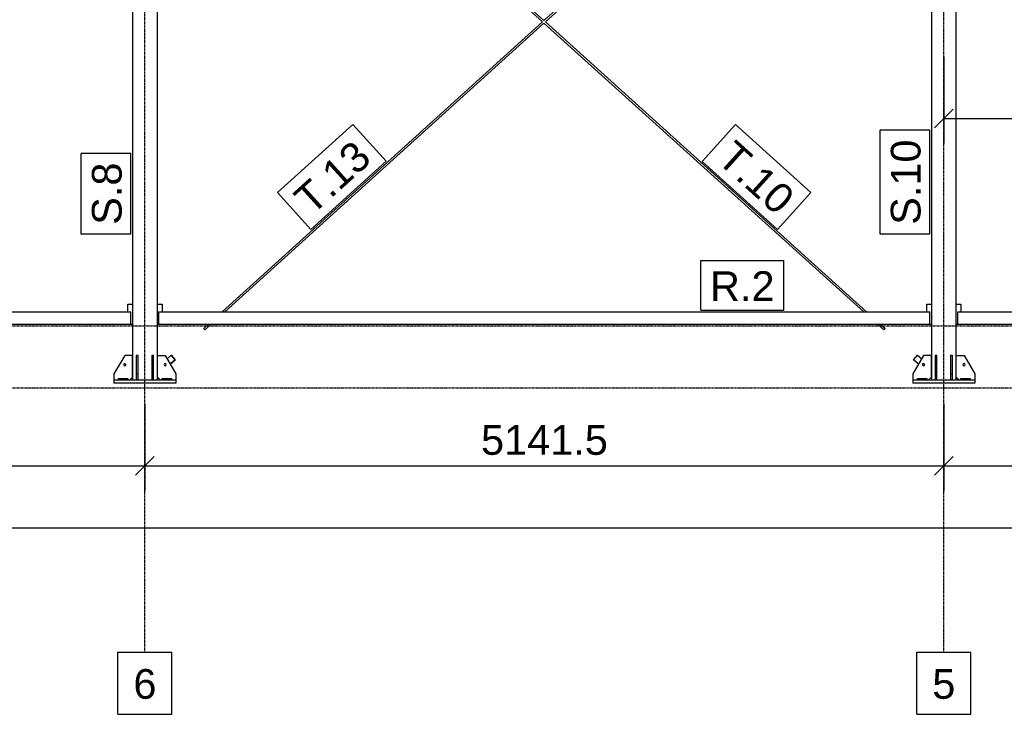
# Model space of a CAD drawing. Header units: millimetres. Extents: x 0 to 75000, y 0 to 29700.
# Tile 14 of 30: x 41654 to 47991, y 7119 to 11589. Entities that reach past the tile are written whole.
import ezdxf

# ---------------------------------------------------------------- set-up
doc = ezdxf.new("R2010")
doc.units = ezdxf.units.MM
doc.linetypes.add('DXK_LINE_DOT3', pattern=[5.9187, 2.979, -0.9799, 0.9799, -0.9799])
for name, color, linetype in [('TS_INNE_OBIEKTY', 7, 'Continuous'), ('TS_LINIE_WIDOCZNE', 7, 'Continuous'), ('TS_OPISY', 7, 'Continuous'), ('TS_OPISY_LINIE', 7, 'Continuous'), ('TS_OPISY_RAMKA', 7, 'Continuous'), ('TS_WYMIARY', 7, 'Continuous'), ('TS_WYMIARY_TEKST', 7, 'Continuous')]:
    doc.layers.add(name, color=color, linetype=linetype)
doc.styles.add('Arial', font='ARIAL.TTF', dxfattribs={"height": 0.2})

# ---------------------------------------------------------------- blocks, each defined once
blk = doc.blocks.new('Part-305655500-2163 - 1303')
at = {"layer": 'TS_LINIE_WIDOCZNE', "color": 1, "linetype": 'Continuous'}
for p, q in [((42602.4, 9407.4), (42628.1, 9430.6)), ((42623, 9372), (42655, 9401)), ((42654.9, 9401), (42623, 9372.1)), ((42628.2, 9430.6), (42628.1, 9430.6)), ((42628.1, 9430.6), (42654.9, 9401)), ((42655, 9401), (42628.2, 9430.6)), ((42655, 9401), (42654.9, 9401))]:
    blk.add_line(p, q, dxfattribs=at)
blk = doc.blocks.new('GridLine-305655500-2191 - 1303')
at = {"layer": 'TS_INNE_OBIEKTY', "color": 4, "linetype": 'DXK_LINE_DOT3'}
blk.add_line((42459.7, 7518.8), (42459.7, 16058.8), dxfattribs=at)
at = {"layer": 'TS_INNE_OBIEKTY', "color": 4, "linetype": 'Continuous'}
for p, q in [((42285.6, 7518.8), (42633.9, 7518.8)), ((42285.6, 7118.8), (42285.6, 7518.8)), ((42633.9, 7118.8), (42633.9, 7518.8)), ((42285.6, 7118.8), (42633.9, 7118.8))]:
    blk.add_line(p, q, dxfattribs=at)
at = {"layer": 'TS_INNE_OBIEKTY', "color": 2, "linetype": 'Continuous', "style": 'Arial'}
blk.add_text('6', height=191, dxfattribs=at).set_placement((42385.6, 7218.8))
blk = doc.blocks.new('Part-305655500-1354 - 1303')
at = {"layer": 'TS_LINIE_WIDOCZNE', "color": 1, "linetype": 'Continuous'}
for p, q in [((42539.8, 14408.8), (42379.8, 14408.8)), ((42379.8, 14408.8), (42379.8, 9268.8)), ((42539.8, 9268.8), (42539.8, 14408.8))]:
    blk.add_line(p, q, dxfattribs=at)
blk = doc.blocks.new('Part-305655500-1356 - 1303')
at = {"layer": 'TS_LINIE_WIDOCZNE', "color": 1, "linetype": 'Continuous'}
for p, q in [((42659.8, 9268.8), (42259.8, 9268.8)), ((42259.8, 9268.8), (42259.8, 9248.8)), ((42659.8, 9268.8), (42659.8, 9248.8)), ((42659.8, 9248.8), (42259.8, 9248.8))]:
    blk.add_line(p, q, dxfattribs=at)
blk = doc.blocks.new('Part-305655500-1357 - 1303')
at = {"layer": 'TS_LINIE_WIDOCZNE', "color": 1, "linetype": 'Continuous'}
for p, q in [((42515.8, 9428.8), (42503.8, 9428.8)), ((42503.8, 9428.8), (42503.8, 9268.8)), ((42515.8, 9268.8), (42515.8, 9428.8)), ((42503.8, 9308.8), (42515.8, 9308.8))]:
    blk.add_line(p, q, dxfattribs=at)
blk = doc.blocks.new('GridLine-305655500-2193 - 1303')
at = {"layer": 'TS_INNE_OBIEKTY', "color": 4, "linetype": 'DXK_LINE_DOT3'}
blk.add_line((35108.3, 9218.8), (68636.2, 9218.8), dxfattribs=at)
blk = doc.blocks.new('Part-305655500-1358 - 1303')
at = {"layer": 'TS_LINIE_WIDOCZNE', "color": 1, "linetype": 'Continuous'}
for p, q in [((42415.8, 9428.8), (42403.8, 9428.8)), ((42403.8, 9428.8), (42403.8, 9268.8)), ((42415.8, 9268.8), (42415.8, 9428.8)), ((42403.8, 9308.8), (42415.8, 9308.8))]:
    blk.add_line(p, q, dxfattribs=at)
blk = doc.blocks.new('Part-305655500-1362 - 1303')
at = {"layer": 'TS_LINIE_WIDOCZNE', "color": 1, "linetype": 'Continuous'}
for p, q in [((42539.8, 9288.8), (42539.8, 9428.8)), ((42539.8, 9428.8), (42589.8, 9428.8)), ((42589.8, 9428.8), (42659.8, 9308.8)), ((42559.8, 9268.8), (42539.8, 9288.8)), ((42659.8, 9308.8), (42659.8, 9268.8))]:
    blk.add_line(p, q, dxfattribs=at)
blk = doc.blocks.new('Part-305655500-1363 - 1303')
at = {"layer": 'TS_LINIE_WIDOCZNE', "color": 1, "linetype": 'Continuous'}
for p, q in [((42329.8, 9428.8), (42259.8, 9308.8)), ((42379.8, 9428.8), (42329.8, 9428.8)), ((42379.8, 9288.8), (42379.8, 9428.8)), ((42259.8, 9308.8), (42259.8, 9268.8)), ((42359.8, 9268.8), (42379.8, 9288.8))]:
    blk.add_line(p, q, dxfattribs=at)
blk = doc.blocks.new('Part-305655500-1365 - 1303')
at = {"layer": 'TS_LINIE_WIDOCZNE', "color": 1, "linetype": 'Continuous'}
for p, q in [((42569.8, 9280.8), (42629.8, 9280.8)), ((42569.8, 9268.8), (42569.8, 9280.8)), ((42629.8, 9280.8), (42629.8, 9268.8))]:
    blk.add_line(p, q, dxfattribs=at)
blk = doc.blocks.new('Part-305655500-1367 - 1303')
at = {"layer": 'TS_LINIE_WIDOCZNE', "color": 1, "linetype": 'Continuous'}
for p, q in [((42289.8, 9280.8), (42349.8, 9280.8)), ((42289.8, 9268.8), (42289.8, 9280.8)), ((42349.8, 9280.8), (42349.8, 9268.8))]:
    blk.add_line(p, q, dxfattribs=at)
blk = doc.blocks.new('Bolt-305655500-1374 - 1303')
at = {"layer": 'TS_INNE_OBIEKTY', "color": 1, "linetype": 'Continuous'}
for start, end in [(90, 270), (90, 270), (270, 90), (270, 90)]:
    blk.add_arc((42589.8, 9368.8), 7, start, end, dxfattribs=at)
blk = doc.blocks.new('Part-305655500-2068 - 1303')
at = {"layer": 'TS_LINIE_WIDOCZNE', "color": 1, "linetype": 'Continuous'}
for p, q in [((42623.1, 13738.1), (45019.3, 11574.6)), ((42631.2, 13747), (45028.1, 11582.8)), ((45028.1, 11566.6), (47085.7, 9708.8)), ((45037.1, 11574.7), (47103.6, 9708.8)), ((47174.3, 9628.8), (47214.9, 9592.2)), ((47192.2, 9628.8), (47222.9, 9601.1)), ((47214.9, 9592.2), (47216.1, 9593.5)), ((47216.1, 9593.5), (47219, 9596.7)), ((47219, 9596.7), (47221.8, 9599.8)), ((47221.8, 9599.8), (47222.9, 9601.1))]:
    blk.add_line(p, q, dxfattribs=at)
blk = doc.blocks.new('Bolt-305655500-1377 - 1303')
at = {"layer": 'TS_INNE_OBIEKTY', "color": 1, "linetype": 'Continuous'}
for start, end in [(108, 288), (108, 288), (288, 108), (288, 108)]:
    blk.add_arc((42329.8, 9368.8), 7, start, end, dxfattribs=at)
blk = doc.blocks.new('Part-305655500-1383 - 1303')
at = {"layer": 'TS_LINIE_WIDOCZNE', "color": 1, "linetype": 'Continuous'}
for p, q in [((47681.3, 14408.8), (47521.3, 14408.8)), ((47521.3, 14408.8), (47521.3, 9268.8)), ((47681.3, 9268.8), (47681.3, 14408.8))]:
    blk.add_line(p, q, dxfattribs=at)
blk = doc.blocks.new('Part-305655500-1385 - 1303')
at = {"layer": 'TS_LINIE_WIDOCZNE', "color": 1, "linetype": 'Continuous'}
for p, q in [((47801.3, 9268.8), (47401.3, 9268.8)), ((47401.3, 9268.8), (47401.3, 9248.8)), ((47801.3, 9268.8), (47801.3, 9248.8)), ((47801.3, 9248.8), (47401.3, 9248.8))]:
    blk.add_line(p, q, dxfattribs=at)
blk = doc.blocks.new('Part-305655500-1386 - 1303')
at = {"layer": 'TS_LINIE_WIDOCZNE', "color": 1, "linetype": 'Continuous'}
for p, q in [((47657.3, 9428.8), (47645.3, 9428.8)), ((47645.3, 9428.8), (47645.3, 9268.8)), ((47657.3, 9268.8), (47657.3, 9428.8)), ((47645.3, 9308.8), (47657.3, 9308.8))]:
    blk.add_line(p, q, dxfattribs=at)
blk = doc.blocks.new('Part-305655500-1387 - 1303')
at = {"layer": 'TS_LINIE_WIDOCZNE', "color": 1, "linetype": 'Continuous'}
for p, q in [((47557.3, 9428.8), (47545.3, 9428.8)), ((47545.3, 9428.8), (47545.3, 9268.8)), ((47557.3, 9268.8), (47557.3, 9428.8)), ((47545.3, 9308.8), (47557.3, 9308.8))]:
    blk.add_line(p, q, dxfattribs=at)
blk = doc.blocks.new('Part-305655500-1391 - 1303')
at = {"layer": 'TS_LINIE_WIDOCZNE', "color": 1, "linetype": 'Continuous'}
for p, q in [((47681.3, 9288.8), (47681.3, 9428.8)), ((47681.3, 9428.8), (47731.3, 9428.8)), ((47731.3, 9428.8), (47801.3, 9308.8)), ((47701.3, 9268.8), (47681.3, 9288.8)), ((47801.3, 9308.8), (47801.3, 9268.8))]:
    blk.add_line(p, q, dxfattribs=at)
blk = doc.blocks.new('Part-305655500-1392 - 1303')
at = {"layer": 'TS_LINIE_WIDOCZNE', "color": 1, "linetype": 'Continuous'}
for p, q in [((47471.3, 9428.8), (47401.3, 9308.8)), ((47521.3, 9428.8), (47471.3, 9428.8)), ((47521.3, 9288.8), (47521.3, 9428.8)), ((47401.3, 9308.8), (47401.3, 9268.8)), ((47501.3, 9268.8), (47521.3, 9288.8))]:
    blk.add_line(p, q, dxfattribs=at)
blk = doc.blocks.new('Part-305655500-1394 - 1303')
at = {"layer": 'TS_LINIE_WIDOCZNE', "color": 1, "linetype": 'Continuous'}
for p, q in [((47711.3, 9280.8), (47771.3, 9280.8)), ((47711.3, 9268.8), (47711.3, 9280.8)), ((47771.3, 9280.8), (47771.3, 9268.8))]:
    blk.add_line(p, q, dxfattribs=at)
blk = doc.blocks.new('Part-305655500-1396 - 1303')
at = {"layer": 'TS_LINIE_WIDOCZNE', "color": 1, "linetype": 'Continuous'}
for p, q in [((47431.3, 9280.8), (47491.3, 9280.8)), ((47431.3, 9268.8), (47431.3, 9280.8)), ((47491.3, 9280.8), (47491.3, 9268.8))]:
    blk.add_line(p, q, dxfattribs=at)
blk = doc.blocks.new('Bolt-305655500-1403 - 1303')
at = {"layer": 'TS_INNE_OBIEKTY', "color": 1, "linetype": 'Continuous'}
for start, end in [(90, 270), (90, 270), (270, 90), (270, 90)]:
    blk.add_arc((47731.3, 9368.8), 7, start, end, dxfattribs=at)
blk = doc.blocks.new('Bolt-305655500-1406 - 1303')
at = {"layer": 'TS_INNE_OBIEKTY', "color": 1, "linetype": 'Continuous'}
for start, end in [(108, 288), (108, 288), (288, 108), (288, 108)]:
    blk.add_arc((47471.3, 9368.8), 7, start, end, dxfattribs=at)
blk = doc.blocks.new('Part-305655500-1539 - 1303')
at = {"layer": 'TS_LINIE_WIDOCZNE', "color": 1, "linetype": 'Continuous'}
for p, q in [((42349.8, 9708.8), (42349.8, 9758.8)), ((42349.8, 9758.8), (42379.8, 9758.8)), ((42369.8, 9628.8), (42379.8, 9628.8))]:
    blk.add_line(p, q, dxfattribs=at)
blk = doc.blocks.new('Part-305655500-1545 - 1303')
at = {"layer": 'TS_LINIE_WIDOCZNE', "color": 1, "linetype": 'Continuous'}
for p, q in [((42549.8, 9628.8), (42549.8, 9708.8)), ((42549.8, 9708.8), (47511.3, 9708.8)), ((47511.3, 9628.8), (47511.3, 9708.8)), ((42549.8, 9628.8), (47511.3, 9628.8))]:
    blk.add_line(p, q, dxfattribs=at)
blk = doc.blocks.new('GridLine-305655500-2190 - 1303')
at = {"layer": 'TS_INNE_OBIEKTY', "color": 4, "linetype": 'DXK_LINE_DOT3'}
blk.add_line((47601.2, 7518.8), (47601.2, 16058.8), dxfattribs=at)
at = {"layer": 'TS_INNE_OBIEKTY', "color": 4, "linetype": 'Continuous'}
for p, q in [((47427.1, 7518.8), (47775.4, 7518.8)), ((47427.1, 7118.8), (47427.1, 7518.8)), ((47775.4, 7118.8), (47775.4, 7518.8)), ((47427.1, 7118.8), (47775.4, 7118.8))]:
    blk.add_line(p, q, dxfattribs=at)
at = {"layer": 'TS_INNE_OBIEKTY', "color": 2, "linetype": 'Continuous', "style": 'Arial'}
blk.add_text('5', height=191, dxfattribs=at).set_placement((47527.1, 7218.8))
blk = doc.blocks.new('Part-305655500-1643 - 1303')
at = {"layer": 'TS_LINIE_WIDOCZNE', "color": 1, "linetype": 'Continuous'}
for p, q in [((47681.3, 9758.8), (47711.3, 9758.8)), ((47711.3, 9758.8), (47711.3, 9708.8)), ((47681.3, 9628.8), (47691.3, 9628.8))]:
    blk.add_line(p, q, dxfattribs=at)
blk = doc.blocks.new('Part-305655500-1536 - 1303')
at = {"layer": 'TS_LINIE_WIDOCZNE', "color": 1, "linetype": 'Continuous'}
for p, q in [((37353.2, 9628.8), (37353.2, 9708.8)), ((37353.2, 9708.8), (42369.8, 9708.8)), ((42369.8, 9628.8), (42369.8, 9708.8)), ((37353.2, 9628.8), (42369.8, 9628.8))]:
    blk.add_line(p, q, dxfattribs=at)
blk = doc.blocks.new('Part-305655500-1548 - 1303')
at = {"layer": 'TS_LINIE_WIDOCZNE', "color": 1, "linetype": 'Continuous'}
for p, q in [((47491.3, 9708.8), (47491.3, 9758.8)), ((47491.3, 9758.8), (47521.3, 9758.8)), ((47511.3, 9628.8), (47521.3, 9628.8))]:
    blk.add_line(p, q, dxfattribs=at)
blk = doc.blocks.new('Part-305655500-1552 - 1303')
at = {"layer": 'TS_LINIE_WIDOCZNE', "color": 1, "linetype": 'Continuous'}
for p, q in [((42539.8, 9758.8), (42569.8, 9758.8)), ((42569.8, 9758.8), (42569.8, 9708.8)), ((42539.8, 9628.8), (42549.8, 9628.8))]:
    blk.add_line(p, q, dxfattribs=at)
blk = doc.blocks.new('Part-305655500-1640 - 1303')
at = {"layer": 'TS_LINIE_WIDOCZNE', "color": 1, "linetype": 'Continuous'}
for p, q in [((47691.3, 9628.8), (47691.3, 9708.8)), ((47691.3, 9708.8), (51539.3, 9708.8)), ((51539.3, 9628.8), (51539.3, 9708.8)), ((47691.3, 9628.8), (51539.3, 9628.8))]:
    blk.add_line(p, q, dxfattribs=at)
blk = doc.blocks.new('Part-305655500-2069 - 1303')
at = {"layer": 'TS_LINIE_WIDOCZNE', "color": 1, "linetype": 'Continuous'}
for p, q in [((45028.1, 11582.8), (47420.3, 13747)), ((45037, 11574.6), (47428.3, 13738.1)), ((42956.7, 9708.8), (45019.2, 11574.7)), ((42974.6, 9708.8), (45028.1, 11566.6)), ((42837.9, 9601.4), (42868.3, 9628.8)), ((42837.9, 9601.4), (42839, 9600.1)), ((42839, 9600.1), (42841.8, 9596.9)), ((42841.8, 9596.9), (42844.7, 9593.8)), ((42844.7, 9593.8), (42846, 9592.5)), ((42846, 9592.5), (42886.2, 9628.8))]:
    blk.add_line(p, q, dxfattribs=at)
blk = doc.blocks.new('GridLine-305655500-2194 - 1303')
at = {"layer": 'TS_INNE_OBIEKTY', "color": 4, "linetype": 'DXK_LINE_DOT3'}
blk.add_line((35108.3, 9618.8), (68636.2, 9618.8), dxfattribs=at)
blk = doc.blocks.new('Part-305655500-2160 - 1303')
at = {"layer": 'TS_LINIE_WIDOCZNE', "color": 1, "linetype": 'Continuous'}
for p, q in [((47406, 9400.9), (47432.8, 9430.6)), ((47438.1, 9371.9), (47406, 9400.9)), ((47406, 9400.9), (47406.1, 9400.9)), ((47406.1, 9400.9), (47432.9, 9430.6)), ((47438.1, 9371.9), (47406.1, 9400.9)), ((47432.8, 9430.6), (47432.9, 9430.6)), ((47432.9, 9430.6), (47458.7, 9407.2))]:
    blk.add_line(p, q, dxfattribs=at)
blk = doc.blocks.new('StraightDimension-305655500-2203 - 1303')
at = {"layer": 'TS_WYMIARY', "color": 174, "linetype": 'Continuous'}
for p, q in [((37263.2, 9118.8), (37263.2, 8558.8)), ((42459.7, 9118.8), (42459.7, 8558.8)), ((37323.2, 8778.8), (37203.2, 8658.8)), ((42399.7, 8658.8), (42519.7, 8778.8)), ((37263.2, 8718.8), (42459.7, 8718.8))]:
    blk.add_line(p, q, dxfattribs=at)
at = {"color": 0}
blk.add_wipeout([(40309.1, 8748.8), (40309.1, 9028.8), (39413.9, 9028.8), (39413.9, 8748.8)], dxfattribs=at).dxf.layer = 'TS_WYMIARY'
at = {"layer": 'TS_WYMIARY_TEKST', "color": 96, "style": 'Arial'}
blk.add_text('5196.5', height=191.02, dxfattribs=at).set_placement((39453.9, 8788.8))
blk = doc.blocks.new('StraightDimension-305655500-12574 - 1303')
at = {"layer": 'TS_WYMIARY', "color": 174, "linetype": 'Continuous'}
for p, q in [((47601.3, 11350.7), (47601.3, 10793)), ((51696.3, 11350.7), (51696.3, 10793)), ((47661.3, 11013), (47541.3, 10893)), ((51636.3, 10893), (51756.3, 11013)), ((47601.3, 10953), (51696.3, 10953))]:
    blk.add_line(p, q, dxfattribs=at)
at = {"color": 0}
blk.add_wipeout([(49985.3, 10983), (49985.3, 11263), (49312.3, 11263), (49312.3, 10983)], dxfattribs=at).dxf.layer = 'TS_WYMIARY'
at = {"layer": 'TS_WYMIARY_TEKST', "color": 96, "style": 'Arial'}
blk.add_text('4095', height=191.02, dxfattribs=at).set_placement((49352.3, 11023))
blk = doc.blocks.new('StraightDimension-305655500-2202 - 1303')
at = {"layer": 'TS_WYMIARY', "color": 174, "linetype": 'Continuous'}
for p, q in [((42459.7, 9118.8), (42459.7, 8558.8)), ((47601.2, 9118.8), (47601.2, 8558.8)), ((42519.7, 8778.8), (42399.7, 8658.8)), ((47541.2, 8658.8), (47661.2, 8778.8)), ((42459.7, 8718.8), (47601.2, 8718.8))]:
    blk.add_line(p, q, dxfattribs=at)
at = {"color": 0}
blk.add_wipeout([(45478.1, 8748.8), (45478.1, 9028.8), (44582.9, 9028.8), (44582.9, 8748.8)], dxfattribs=at).dxf.layer = 'TS_WYMIARY'
at = {"layer": 'TS_WYMIARY_TEKST', "color": 96, "style": 'Arial'}
blk.add_text('5141.5', height=191.02, dxfattribs=at).set_placement((44622.9, 8788.8))
blk = doc.blocks.new('StraightDimension-305655500-2201 - 1303')
at = {"layer": 'TS_WYMIARY', "color": 174, "linetype": 'Continuous'}
for p, q in [((47601.2, 9118.8), (47601.2, 8558.8)), ((53494.7, 9118.8), (53494.7, 8558.8)), ((47661.2, 8778.8), (47541.2, 8658.8)), ((53434.7, 8658.8), (53554.7, 8778.8)), ((47601.2, 8718.8), (53494.7, 8718.8))]:
    blk.add_line(p, q, dxfattribs=at)
at = {"color": 0}
blk.add_wipeout([(50995.6, 8748.8), (50995.6, 9028.8), (50100.4, 9028.8), (50100.4, 8748.8)], dxfattribs=at).dxf.layer = 'TS_WYMIARY'
at = {"layer": 'TS_WYMIARY_TEKST', "color": 96, "style": 'Arial'}
blk.add_text('5893.5', height=191.02, dxfattribs=at).set_placement((50140.4, 8788.8))
blk = doc.blocks.new('StraightDimension-305655500-2209 - 1303')
at = {"layer": 'TS_WYMIARY', "color": 174, "linetype": 'Continuous'}
blk.add_line((37263.2, 8318.8), (67076.2, 8318.8), dxfattribs=at)
blk = doc.blocks.new('Mark-305655500-10743 - 1303')
at = {"layer": 'TS_OPISY_RAMKA', "linetype": 'Continuous'}
for p, q in [((46036.5, 10038.8), (46571.3, 10038.8)), ((46036.5, 9718.8), (46036.5, 10038.8)), ((46571.3, 9718.8), (46571.3, 10038.8)), ((46036.5, 9718.8), (46571.3, 9718.8))]:
    blk.add_line(p, q, dxfattribs=at)
blk.add_wipeout([(46511.3, 9778.8), (46511.3, 9978.8), (46096.5, 9978.8), (46096.5, 9778.8)]).dxf.layer = 'TS_OPISY_LINIE'
blk.add_wipeout([(46511.3, 9778.8), (46511.3, 9978.8), (46096.5, 9978.8), (46096.5, 9778.8)]).dxf.layer = 'TS_OPISY_LINIE'
at = {"layer": 'TS_OPISY', "style": 'Arial'}
blk.add_text('R.2', height=191.02, dxfattribs=at).set_placement((46096.5, 9778.8))
blk = doc.blocks.new('Mark-305655500-10731 - 1303')
at = {"layer": 'TS_OPISY_RAMKA', "linetype": 'Continuous'}
for p, q in [((47191.3, 10208.8), (47191.3, 10877.1)), ((47511.3, 10877.1), (47191.3, 10877.1)), ((47511.3, 10208.8), (47511.3, 10877.1)), ((47511.3, 10208.8), (47191.3, 10208.8))]:
    blk.add_line(p, q, dxfattribs=at)
blk.add_wipeout([(47451.3, 10817.1), (47251.3, 10817.1), (47251.3, 10268.8), (47451.3, 10268.8)]).dxf.layer = 'TS_OPISY_LINIE'
blk.add_wipeout([(47451.3, 10817.1), (47251.3, 10817.1), (47251.3, 10268.8), (47451.3, 10268.8)]).dxf.layer = 'TS_OPISY_LINIE'
at = {"layer": 'TS_OPISY', "style": 'Arial'}
blk.add_text('S.10', height=191.02, rotation=90.00021, dxfattribs=at).set_placement((47451.3, 10268.8))
blk = doc.blocks.new('Mark-305655500-10767 - 1303')
blk.add_wipeout([(46527.6, 10323.2), (46661.6, 10471.7), (46265.7, 10829.1), (46131.7, 10680.7)]).dxf.layer = 'TS_OPISY_LINIE'
blk.add_wipeout([(46527.6, 10323.2), (46661.6, 10471.7), (46265.7, 10829.1), (46131.7, 10680.7)]).dxf.layer = 'TS_OPISY_LINIE'
at = {"layer": 'TS_OPISY_RAMKA', "linetype": 'Continuous'}
for p, q in [((46047, 10676.4), (46261.4, 10913.9)), ((46261.4, 10913.9), (46746.4, 10476)), ((46047, 10676.4), (46531.9, 10238.5)), ((46531.9, 10238.5), (46746.4, 10476))]:
    blk.add_line(p, q, dxfattribs=at)
at = {"layer": 'TS_OPISY', "style": 'Arial'}
blk.add_text('T.10', height=191.02, rotation=-42.07802, dxfattribs=at).set_placement((46131.7, 10680.7))
blk = doc.blocks.new('Mark-305655500-10768 - 1303')
blk.add_wipeout([(43928.1, 10682), (43793.9, 10830.3), (43398.3, 10472.5), (43532.5, 10324.2)]).dxf.layer = 'TS_OPISY_LINIE'
blk.add_wipeout([(43928.1, 10682), (43793.9, 10830.3), (43398.3, 10472.5), (43532.5, 10324.2)]).dxf.layer = 'TS_OPISY_LINIE'
at = {"layer": 'TS_OPISY_RAMKA', "linetype": 'Continuous'}
for p, q in [((43313.6, 10476.7), (43798.1, 10915.1)), ((44012.8, 10677.8), (43798.1, 10915.1)), ((43528.3, 10239.4), (44012.8, 10677.8)), ((43528.3, 10239.4), (43313.6, 10476.7))]:
    blk.add_line(p, q, dxfattribs=at)
at = {"layer": 'TS_OPISY', "style": 'Arial'}
blk.add_text('T.13', height=191.02, rotation=42.13532, dxfattribs=at).set_placement((43532.5, 10324.2))
blk = doc.blocks.new('Mark-305655500-10730 - 1303')
at = {"layer": 'TS_OPISY_RAMKA', "linetype": 'Continuous'}
for p, q in [((42049.8, 10208.8), (42049.8, 10728.8)), ((42369.8, 10728.8), (42049.8, 10728.8)), ((42369.8, 10208.8), (42369.8, 10728.8)), ((42369.8, 10208.8), (42049.8, 10208.8))]:
    blk.add_line(p, q, dxfattribs=at)
blk.add_wipeout([(42309.8, 10668.8), (42109.8, 10668.8), (42109.8, 10268.8), (42309.8, 10268.8)]).dxf.layer = 'TS_OPISY_LINIE'
blk.add_wipeout([(42309.8, 10668.8), (42109.8, 10668.8), (42109.8, 10268.8), (42309.8, 10268.8)]).dxf.layer = 'TS_OPISY_LINIE'
at = {"layer": 'TS_OPISY', "style": 'Arial'}
blk.add_text('S.8', height=191.02, rotation=90.00021, dxfattribs=at).set_placement((42309.8, 10268.8))

msp = doc.modelspace()

# ---------------------------------------------------------------- block references
for name in ['GridLine-305655500-2191 - 1303', 'GridLine-305655500-2190 - 1303', 'Part-305655500-1354 - 1303', 'Part-305655500-1383 - 1303', 'Part-305655500-2068 - 1303', 'Part-305655500-2069 - 1303', 'GridLine-305655500-2194 - 1303', 'Part-305655500-1539 - 1303', 'Part-305655500-1552 - 1303', 'Part-305655500-1548 - 1303', 'Part-305655500-1643 - 1303', 'Part-305655500-1536 - 1303', 'Part-305655500-1545 - 1303', 'Part-305655500-1640 - 1303', 'GridLine-305655500-2193 - 1303', 'Part-305655500-1363 - 1303', 'Part-305655500-1358 - 1303', 'Part-305655500-1357 - 1303', 'Part-305655500-1362 - 1303', 'Part-305655500-2163 - 1303', 'Part-305655500-1392 - 1303', 'Part-305655500-2160 - 1303', 'Part-305655500-1387 - 1303', 'Part-305655500-1386 - 1303', 'Part-305655500-1391 - 1303', 'Bolt-305655500-1377 - 1303', 'Bolt-305655500-1374 - 1303', 'Bolt-305655500-1406 - 1303', 'Bolt-305655500-1403 - 1303', 'Part-305655500-1356 - 1303', 'Part-305655500-1367 - 1303', 'Part-305655500-1365 - 1303', 'Part-305655500-1385 - 1303', 'Part-305655500-1396 - 1303', 'Part-305655500-1394 - 1303']:
    msp.add_blockref(name, (0, 0))

# ---------------------------------------------------------------- next in the draw order: block references
for name in ['StraightDimension-305655500-12574 - 1303', 'Mark-305655500-10768 - 1303', 'Mark-305655500-10767 - 1303', 'Mark-305655500-10730 - 1303', 'Mark-305655500-10743 - 1303', 'StraightDimension-305655500-2203 - 1303']:
    msp.add_blockref(name, (0, 0))

# ---------------------------------------------------------------- next in the draw order: block references
for name in ['Mark-305655500-10731 - 1303', 'StraightDimension-305655500-2202 - 1303']:
    msp.add_blockref(name, (0, 0))

# ---------------------------------------------------------------- next in the draw order: block references
msp.add_blockref('StraightDimension-305655500-2201 - 1303', (0, 0))

# ---------------------------------------------------------------- next in the draw order: block references
msp.add_blockref('StraightDimension-305655500-2209 - 1303', (0, 0))

doc.saveas('drawing.dxf')
